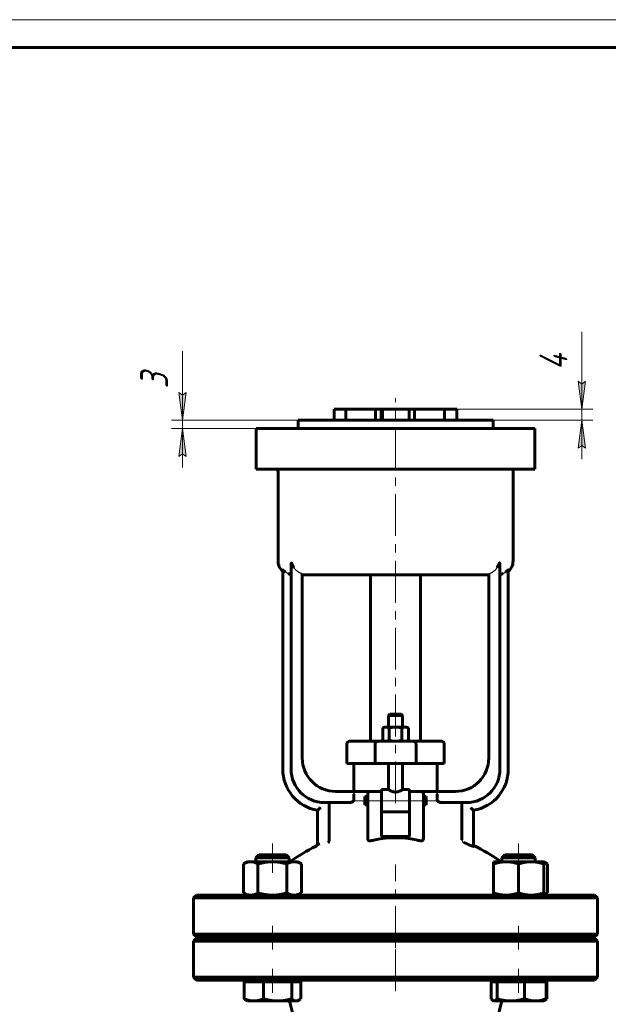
# Model space of a CAD drawing. Header units: millimetres. Extents: x 0 to 596, y 0 to 420.
# Tile 4 of 7: x 103 to 209, y 243 to 420. Entities that reach past the tile are written whole.
import ezdxf

# ---------------------------------------------------------------- set-up
doc = ezdxf.new("R2010")
doc.units = ezdxf.units.MM
for name, pattern in [('K5LT-1', [0]), ('K5LT_AXLED', [12, 7.5, -1.5, 1.5, -1.5]), ('K5LT_BASIC', [0]), ('K5LT_THIN', [0])]:
    doc.linetypes.add(name, pattern=pattern)
doc.layers.add('Системный слой', color=7, linetype='Continuous')
doc.layers.add('Системный слой (1)', color=251, linetype='Continuous', true_color=0x6c6c6c)
doc.styles.add('KDIMTEXTSTYLE', font='txt', dxfattribs={"width": 0.96, "oblique": 15, "height": 5})
doc.styles.add('KTEXTSTYLE', font='txt', dxfattribs={"width": 0.96, "height": 5})
doc.dimstyles.new('KDIMSTYLE (0.50)', dxfattribs={"dimtxt": 5, "dimasz": 1, "dimexe": 2, "dimexo": 0, "dimgap": 1, "dimtad": 1, "dimlfac": 2, "dimtxsty": 'KDIMTEXTSTYLE', "dimsah": 1, "dimcen": 0, "dimdle": 1, "dimadec": 0, "dimazin": 0, "dimtfac": 0.667, "dimtmove": 0, "dimatfit": 3, "dimfxl": 1, "dimtvp": 1, "dimtolj": 1, "dimtzin": 0, "dimarcsym": 0})

# ---------------------------------------------------------------- blocks, each defined once
blk = doc.blocks.new('U0')
at = {"layer": 'Системный слой (1)', "color": 143, "linetype": 'K5LT_BASIC', "lineweight": 60, "true_color": 0x33acca}
for p, q in [((167.86, 281.78), (169.11, 281.78)), ((171.61, 281.78), (172.86, 281.78))]:
    blk.add_line(p, q, dxfattribs=at)
blk = doc.blocks.new('U3')
at = {"layer": 'Системный слой (1)', "color": 143, "linetype": 'K5LT_BASIC', "lineweight": 60, "true_color": 0x33acca}
for start, end in [(116.0652, 125.6514), (54.3486, 64.4836)]:
    blk.add_arc((170.36, 242.42), 32.5, start, end, dxfattribs=at)
blk = doc.blocks.new('U4')
at = {"layer": 'Системный слой (1)', "color": 143, "linetype": 'K5LT_BASIC', "lineweight": 60, "true_color": 0x33acca}
for p, q in [((170.36, 255.08), (134.61, 255.08)), ((206.11, 255.08), (170.36, 255.08))]:
    blk.add_line(p, q, dxfattribs=at)
blk = doc.blocks.new('U5')
at = {"layer": 'Системный слой (1)', "color": 143, "linetype": 'K5LT_BASIC', "lineweight": 60, "true_color": 0x33acca}
for p, q in [((164.86, 279.78), (164.86, 280.53)), ((164.86, 279.03), (164.86, 279.78))]:
    blk.add_line(p, q, dxfattribs=at)
blk = doc.blocks.new('U6')
at = {"layer": 'Системный слой (1)', "color": 143, "linetype": 'K5LT_BASIC', "lineweight": 60, "true_color": 0x33acca}
for p, q in [((170.36, 295.33), (169.36, 295.33)), ((171.36, 295.33), (170.36, 295.33))]:
    blk.add_line(p, q, dxfattribs=at)
blk = doc.blocks.new('U8')
at = {"layer": 'Системный слой (1)', "color": 143, "linetype": 'K5LT_BASIC', "lineweight": 60, "true_color": 0x33acca}
for p, q in [((134.61, 255.33), (170.36, 255.33)), ((170.36, 255.33), (206.11, 255.33))]:
    blk.add_line(p, q, dxfattribs=at)
blk = doc.blocks.new('U9')
at = {"layer": 'Системный слой (1)', "color": 143, "linetype": 'K5LT_BASIC', "lineweight": 60, "true_color": 0x33acca}
for p, q in [((175.86, 280.53), (175.86, 279.78)), ((175.86, 279.78), (175.86, 279.03))]:
    blk.add_line(p, q, dxfattribs=at)
blk = doc.blocks.new('U11')
at = {"layer": 'Системный слой (1)', "color": 143, "linetype": 'K5LT_BASIC', "lineweight": 60, "true_color": 0x33acca}
for p, q in [((187.51, 244.23), (187.63, 244.08)), ((187.63, 244.08), (187.75, 243.97)), ((187.75, 243.97), (187.85, 243.89)), ((187.85, 243.89), (187.92, 243.86)), ((187.92, 243.86), (187.99, 243.84)), ((187.99, 243.84), (188.05, 243.83))]:
    blk.add_line(p, q, dxfattribs=at)
blk = doc.blocks.new('U12')
at = {"layer": 'Системный слой (1)', "color": 143, "linetype": 'K5LT_BASIC', "lineweight": 60, "true_color": 0x33acca}
for p, q in [((197.11, 243.92), (197.13, 243.94)), ((197.13, 243.94), (197.16, 243.95)), ((197.16, 243.95), (197.19, 243.97)), ((197.19, 243.97), (197.3, 244.04)), ((197.3, 244.04), (197.42, 244.13)), ((197.42, 244.13), (197.54, 244.23))]:
    blk.add_line(p, q, dxfattribs=at)
blk = doc.blocks.new('U13')
at = {"layer": 'Системный слой (1)', "color": 143, "linetype": 'K5LT_BASIC', "lineweight": 60, "true_color": 0x33acca}
for p, q in [((194.8, 270.08), (189.99, 270.08)), ((194.92, 270.08), (194.8, 270.08))]:
    blk.add_line(p, q, dxfattribs=at)
blk = doc.blocks.new('U14')
at = {"layer": 'Системный слой (1)', "color": 143, "linetype": 'K5LT_BASIC', "lineweight": 60, "true_color": 0x33acca}
for p, q in [((197.18, 268.66), (196.95, 268.74)), ((197.41, 268.56), (197.18, 268.66)), ((197.65, 268.43), (197.41, 268.56))]:
    blk.add_line(p, q, dxfattribs=at)
blk = doc.blocks.new('U15')
at = {"layer": 'Системный слой (1)', "color": 143, "linetype": 'K5LT_BASIC', "lineweight": 60, "true_color": 0x33acca}
for p, q in [((147.5, 270.08), (145.8, 270.08)), ((150.72, 270.08), (147.5, 270.08))]:
    blk.add_line(p, q, dxfattribs=at)
blk = doc.blocks.new('U16')
at = {"layer": 'Системный слой (1)', "color": 143, "linetype": 'K5LT_BASIC', "lineweight": 60, "true_color": 0x33acca}
for p, q in [((152.84, 243.89), (152.99, 243.97)), ((152.99, 243.97), (153.11, 244.04)), ((153.11, 244.04), (153.22, 244.13)), ((153.22, 244.13), (153.34, 244.23)), ((152.54, 243.83), (152.69, 243.85)), ((152.69, 243.85), (152.84, 243.89))]:
    blk.add_line(p, q, dxfattribs=at)
blk = doc.blocks.new('U17')
at = {"layer": 'Системный слой (1)', "color": 143, "linetype": 'K5LT_BASIC', "lineweight": 60, "true_color": 0x33acca}
for p, q in [((196.95, 262.92), (197.18, 263)), ((197.18, 263), (197.41, 263.1)), ((197.41, 263.1), (197.65, 263.23))]:
    blk.add_line(p, q, dxfattribs=at)
blk = doc.blocks.new('U18')
at = {"layer": 'Системный слой (1)', "color": 143, "linetype": 'K5LT_BASIC', "lineweight": 60, "true_color": 0x33acca}
for p, q in [((152.86, 348.08), (170.36, 348.08)), ((170.36, 348.08), (187.86, 348.08))]:
    blk.add_line(p, q, dxfattribs=at)
blk = doc.blocks.new('D2')
at = {"layer": 'Системный слой (1)'}
blk.add_hatch(color=7, dxfattribs=at).paths.add_polyline_path([(132.77, 341.58), (132.11, 346.58), (131.45, 341.58), (132.11, 342.08)])
at = {"layer": 'Системный слой (1)', "color": 7, "linetype": 'K5LT_THIN', "lineweight": 18, "true_color": 0xffffff}
for p, q in [((132.11, 348.08), (132.11, 360.52)), ((132.11, 360.52), (132.11, 351.79)), ((132.11, 348.08), (132.11, 355.08)), ((132.11, 348.08), (132.77, 353.08)), ((132.77, 353.08), (132.11, 352.58)), ((152.86, 348.08), (130.11, 348.08)), ((145.36, 346.58), (130.11, 346.58)), ((132.11, 346.58), (131.45, 341.58)), ((132.11, 346.58), (132.11, 348.08)), ((132.77, 341.58), (132.11, 346.58)), ((132.11, 346.58), (132.11, 339.58)), ((131.45, 341.58), (132.11, 342.08)), ((132.11, 342.08), (132.77, 341.58))]:
    blk.add_line(p, q, dxfattribs=at)
blk.add_wipeout([(131.11, 353.79), (123.73, 353.79), (123.73, 358.33), (131.11, 358.33)]).dxf.layer = 'Системный слой (1)'
at = {"layer": 'Системный слой (1)'}
blk.add_hatch(color=7, dxfattribs=at).paths.add_polyline_path([(132.11, 348.08), (132.77, 353.08), (132.11, 352.58), (131.45, 353.08)])
at = {"layer": 'Системный слой (1)', "color": 7, "linetype": 'K5LT_THIN', "lineweight": 18, "true_color": 0xffffff}
for p, q in [((132.11, 352.58), (131.45, 353.08)), ((131.45, 353.08), (132.11, 348.08))]:
    blk.add_line(p, q, dxfattribs=at)
at = {"layer": 'Системный слой (1)', "color": 7, "insert": (124.52, 353.79), "char_height": 5, "attachment_point": 1, "rotation": 90, "style": 'KTEXTSTYLE'}
blk.add_mtext('\\fArial|b0|c204|p34;\\H5.0;\\W1.000;\\Q15;\\fGOST Type AU|b0|i0|c204|p34;\\Q15;\\W0.960;3', dxfattribs=at)
blk = doc.blocks.new('KDIMARROW_01')
at = {"layer": 'Системный слой'}
blk.add_hatch(color=0, dxfattribs=at).paths.add_polyline_path([(-5, -0.66), (0, 0), (-5, 0.66), (-4.5, 0)])
at = {"layer": 'Системный слой', "color": 0, "linetype": 'K5LT_THIN', "lineweight": 18}
for p, q in [((-4.5, 0), (-5, 0.66)), ((-5, 0.66), (0, 0)), ((0, 0), (-5, -0.66)), ((-5, -0.66), (-4.5, 0))]:
    blk.add_line(p, q, dxfattribs=at)
at = {"layer": 'Системный слой (1)', "color": 0, "linetype": 'K5LT_THIN', "lineweight": 18}
blk.add_line((169.97, 57.12), (169.47, 57.12), dxfattribs=at)
blk = doc.blocks.new('D3')
at = {"layer": 'Системный слой (1)'}
for points in [[(203.79, 350.08), (204.45, 355.08), (203.79, 354.58), (203.13, 355.08)], [(204.45, 343.08), (203.79, 348.08), (203.13, 343.08), (203.79, 343.58)]]:
    blk.add_hatch(color=7, dxfattribs=at).paths.add_polyline_path(points)
at = {"layer": 'Системный слой (1)', "color": 7, "linetype": 'K5LT_THIN', "lineweight": 18, "true_color": 0xffffff}
for p, q in [((203.79, 355.08), (203.79, 363.95)), ((203.79, 350.08), (203.79, 357.08)), ((203.79, 354.58), (203.13, 355.08)), ((203.13, 355.08), (203.79, 350.08)), ((203.79, 350.08), (204.45, 355.08)), ((204.45, 355.08), (203.79, 354.58)), ((203.79, 350.08), (203.79, 355.08)), ((176.45, 350.08), (205.79, 350.08)), ((203.79, 348.08), (203.79, 350.08)), ((187.86, 348.08), (205.79, 348.08)), ((203.79, 348.08), (203.13, 343.08)), ((204.45, 343.08), (203.79, 348.08)), ((203.79, 348.08), (203.79, 341.08)), ((203.13, 343.08), (203.79, 343.58)), ((203.79, 343.58), (204.45, 343.08))]:
    blk.add_line(p, q, dxfattribs=at)
blk.add_wipeout([(202.79, 357.08), (195.41, 357.08), (195.41, 361.75), (202.79, 361.75)]).dxf.layer = 'Системный слой (1)'
at = {"layer": 'Системный слой (1)', "color": 7, "insert": (196.2, 357.08), "char_height": 5, "attachment_point": 1, "rotation": 90, "style": 'KTEXTSTYLE'}
blk.add_mtext('\\fArial|b0|c204|p34;\\H5.0;\\W1.000;\\Q15;\\fGOST Type AU|b0|i0|c204|p34;\\Q15;\\W0.960;4', dxfattribs=at)
blk = doc.blocks.new('U38')
at = {"color": 7, "linetype": 'K5LT_THIN', "lineweight": 18, "true_color": 0xffffff}
blk.add_line((0, 420), (594, 420), dxfattribs=at)
at = {"color": 143, "linetype": 'K5LT_BASIC', "lineweight": 60, "true_color": 0x33acca}
blk.add_line((20, 415), (589, 415), dxfattribs=at)

msp = doc.modelspace()

# ---------------------------------------------------------------- linework, layer by layer
at = {"layer": 'Системный слой (1)', "color": 30, "linetype": 'K5LT_AXLED', "lineweight": 18, "true_color": 0xff8000}
for p, q in [((170.3574, 279.3383), (170.3574, 352.0825)), ((162.8574, 279.777), (167.3574, 279.777)), ((165.8574, 279.777), (174.8574, 279.777)), ((173.3574, 279.777), (177.8574, 279.777)), ((148.2603, 272.0825), (148.2603, 266.8325)), ((192.4545, 272.0825), (192.4545, 266.8325)), ((170.3574, 253.3325), (170.3574, 268.3306)), ((148.2603, 257.3325), (148.2603, 253.0825)), ((170.3574, 245.5825), (170.3574, 257.0825)), ((192.4545, 257.3325), (192.4545, 253.0825)), ((148.2603, 249.5825), (148.2603, 245.2824)), ((192.4545, 249.5825), (192.4545, 245.2824))]:
    msp.add_line(p, q, dxfattribs=at)
at = {"layer": 'Системный слой (1)', "color": 143, "linetype": 'K5LT_BASIC', "lineweight": 60, "true_color": 0x33acca}
for p, q in [((159.3591, 348.0825), (159.3591, 350.0825)), ((159.3591, 350.0825), (161.4582, 350.0825)), ((161.4582, 348.0825), (161.4582, 350.0825)), ((161.4582, 350.0825), (166.7761, 350.0825)), ((166.7761, 348.0825), (166.7761, 350.0825)), ((166.7761, 350.0825), (167.7528, 350.0825)), ((167.7528, 348.0825), (167.7528, 350.0825)), ((167.7528, 350.0825), (168.0184, 350.0825)), ((168.0184, 348.0825), (168.0184, 350.0825)), ((172.8295, 350.0825), (168.0184, 350.0825)), ((172.8295, 348.0825), (172.8295, 350.0825)), ((172.8295, 350.0825), (173.7566, 350.0825)), ((173.7566, 348.0825), (173.7566, 350.0825)), ((173.7566, 350.0825), (179.1424, 350.0825)), ((179.1424, 348.0825), (179.1424, 350.0825)), ((179.1424, 350.0825), (181.3574, 350.0825)), ((181.3574, 348.0825), (181.3574, 350.0825)), ((145.3574, 346.5825), (152.1074, 346.5825)), ((145.3574, 339.3325), (145.3574, 346.5825)), ((152.1074, 346.5825), (188.6074, 346.5825)), ((152.8574, 346.5825), (152.8574, 348.0825)), ((187.8574, 346.5825), (187.8574, 348.0825)), ((188.6074, 346.5825), (195.3574, 346.5825)), ((195.3574, 339.3325), (195.3574, 346.5825)), ((152.1074, 339.3325), (145.3574, 339.3325)), ((149.2561, 322.8325), (149.2561, 338.8325)), ((152.1074, 339.3325), (188.6074, 339.3325)), ((195.3574, 339.3325), (188.6074, 339.3325)), ((191.4587, 322.8325), (191.4587, 338.8325)), ((151.6074, 322.1977), (151.6074, 285.4575)), ((189.1074, 285.4575), (189.1074, 322.1977)), ((150.1074, 321.2169), (150.1074, 285.4575)), ((153.6074, 287.4575), (153.6074, 320.5027)), ((153.6074, 320.3325), (187.1074, 320.3325)), ((165.8574, 290.4575), (165.8574, 320.3325)), ((174.8574, 290.4575), (174.8574, 320.3325)), ((187.1074, 320.5027), (187.1074, 287.4575)), ((190.6074, 285.4575), (190.6074, 321.2169)), ((169.3574, 295.3325), (169.1074, 295.0825)), ((171.3574, 295.3325), (171.6074, 295.0825)), ((169.1074, 293.0075), (169.1074, 295.0825)), ((169.1074, 295.0825), (170.3574, 295.0825)), ((170.3574, 295.0825), (171.6074, 295.0825)), ((171.6074, 293.0075), (171.6074, 295.0825)), ((168.3574, 293.0075), (168.048, 292.8288)), ((168.048, 290.6361), (168.048, 292.8288)), ((168.6253, 293.0075), (168.3574, 293.0075)), ((170.3574, 293.0075), (168.6253, 293.0075)), ((169.2027, 290.6361), (169.2027, 292.8288)), ((172.0894, 293.0075), (170.3574, 293.0075)), ((171.5121, 290.6361), (171.5121, 292.8288)), ((172.3574, 293.0075), (172.0894, 293.0075)), ((172.3574, 293.0075), (172.6668, 292.8288)), ((172.6668, 290.6361), (172.6668, 292.8288)), ((161.6074, 286.4575), (161.6074, 289.9575)), ((162.3928, 290.4575), (162.1074, 290.4575)), ((167.1668, 290.4575), (162.3928, 290.4575)), ((166.6795, 286.4575), (166.6795, 289.9575)), ((173.548, 290.4575), (167.1668, 290.4575)), ((168.3574, 290.4575), (168.048, 290.6361)), ((172.3574, 290.4575), (172.6668, 290.6361)), ((178.322, 290.4575), (173.548, 290.4575)), ((174.0352, 286.4575), (174.0352, 289.9575)), ((178.6074, 290.4575), (178.322, 290.4575)), ((179.1074, 286.4575), (179.1074, 289.9575)), ((161.6074, 286.4575), (161.9101, 286.4575)), ((161.9101, 286.4575), (166.6795, 286.4575)), ((162.8574, 281.4575), (162.8574, 286.4575)), ((166.6795, 286.4575), (174.0352, 286.4575)), ((169.1074, 281.777), (169.1074, 286.4575)), ((171.6074, 281.777), (171.6074, 286.4575)), ((174.0352, 286.4575), (178.8047, 286.4575)), ((177.8574, 281.4575), (177.8574, 286.4575)), ((178.8047, 286.4575), (179.1074, 286.4575)), ((163.7241, 281.4575), (159.6074, 281.4575)), ((165.8574, 281.4575), (163.7241, 281.4575)), ((167.8574, 281.4575), (165.8574, 281.4575)), ((167.8574, 281.777), (167.8574, 281.4296)), ((167.8574, 278.734), (167.8574, 281.4296)), ((172.8574, 281.777), (172.8574, 281.4296)), ((174.8574, 281.4575), (172.8574, 281.4575)), ((172.8574, 281.4296), (172.8574, 278.734)), ((176.9906, 281.4575), (174.8574, 281.4575)), ((181.1074, 281.4575), (176.9906, 281.4575)), ((157.6074, 279.4575), (162.2333, 279.4575)), ((162.8574, 280.9575), (162.8574, 279.9575)), ((164.8574, 280.527), (165.3574, 280.527)), ((165.3574, 280.9575), (165.3574, 279.1254)), ((175.3574, 279.1254), (175.3574, 280.9575)), ((175.3574, 280.527), (175.8574, 280.527)), ((177.8574, 279.9575), (177.8574, 280.9575)), ((178.4814, 279.4575), (183.1074, 279.4575)), ((156.3574, 278.0624), (156.3574, 272.2346)), ((158.4331, 278.9575), (158.4331, 272.8991)), ((164.8574, 279.027), (165.3574, 279.027)), ((165.3574, 279.1254), (165.3574, 273.0294)), ((167.8574, 278.734), (167.8574, 277.8008)), ((167.8574, 273.3857), (167.8574, 277.8008)), ((167.8574, 277.777), (172.8574, 277.777)), ((172.8574, 278.734), (172.8574, 277.8008)), ((172.8574, 277.8008), (172.8574, 273.3857)), ((175.3574, 273.0294), (175.3574, 279.1254)), ((175.3574, 279.027), (175.8574, 279.027)), ((182.2816, 272.7552), (182.2816, 278.9575)), ((184.3574, 271.5731), (184.3574, 278.0624)), ((156.3574, 272.2346), (156.3574, 271.8829)), ((172.8574, 273.3857), (167.8574, 273.3857)), ((143.7603, 268.8325), (143.0641, 268.4305)), ((143.7603, 268.8325), (144.3632, 268.8325)), ((144.3632, 268.8325), (148.2603, 268.8325)), ((145.7971, 270.0825), (145.2603, 269.5457)), ((145.2603, 269.5457), (147.3307, 269.5457)), ((145.2603, 268.8325), (145.2603, 269.5457)), ((147.3307, 269.5457), (151.2603, 269.5457)), ((148.2603, 268.8325), (152.1574, 268.8325)), ((150.7235, 270.0825), (151.2603, 269.5457)), ((151.2603, 268.8325), (151.2603, 269.5457)), ((152.1574, 268.8325), (152.7603, 268.8325)), ((152.7603, 268.8325), (153.4564, 268.4305)), ((187.9545, 268.8325), (190.2045, 268.8325)), ((187.9545, 268.4305), (187.9545, 268.8325)), ((189.9912, 270.0825), (189.4545, 269.5457)), ((189.4545, 268.8325), (189.4545, 269.5457)), ((189.4545, 269.5457), (195.3068, 269.5457)), ((190.2045, 268.8325), (194.7045, 268.8325)), ((194.7045, 268.8325), (196.9545, 268.8325)), ((194.9177, 270.0825), (195.4545, 269.5457)), ((195.3068, 269.5457), (195.4545, 269.5457)), ((195.4545, 268.8325), (195.4545, 269.5457)), ((196.9545, 268.8325), (197.6506, 268.4305)), ((196.9545, 268.8325), (196.9545, 268.4305)), ((143.0641, 268.4305), (143.0641, 263.2344)), ((145.6622, 268.4305), (145.6622, 263.2344)), ((150.8584, 268.4305), (150.8584, 263.2344)), ((153.4564, 268.4305), (153.4564, 263.2344)), ((187.9545, 268.4305), (187.9545, 263.2344)), ((192.4545, 268.4305), (192.4545, 263.2344)), ((196.9545, 268.4305), (196.9545, 263.2344)), ((197.6506, 268.4305), (197.6506, 263.2344)), ((134.6074, 262.8325), (134.1074, 262.3325)), ((134.1074, 262.3325), (170.3574, 262.3325)), ((134.1074, 255.8325), (134.1074, 262.3325)), ((145.0783, 262.8325), (134.6074, 262.8325)), ((143.7603, 262.8325), (143.0641, 263.2344)), ((170.3574, 262.8325), (145.0783, 262.8325)), ((152.7603, 262.8325), (153.4564, 263.2344)), ((195.6364, 262.8325), (170.3574, 262.8325)), ((170.3574, 262.3325), (206.6074, 262.3325)), ((187.9545, 262.8325), (187.9545, 263.2344)), ((206.1074, 262.8325), (195.6364, 262.8325)), ((196.9545, 262.8325), (197.6506, 263.2344)), ((196.9545, 263.2344), (196.9545, 262.8325)), ((206.1074, 262.8325), (206.6074, 262.3325)), ((206.6074, 255.8325), (206.6074, 262.3325)), ((170.3574, 255.8325), (134.1074, 255.8325)), ((134.6074, 255.3325), (134.1074, 255.8325)), ((134.6074, 255.0825), (134.1074, 254.5825)), ((134.1074, 248.0825), (134.1074, 254.5825)), ((134.1074, 254.5825), (170.3574, 254.5825)), ((145.2603, 255.0825), (145.2603, 255.3325)), ((151.2603, 255.0825), (151.2603, 255.3325)), ((206.6074, 255.8325), (170.3574, 255.8325)), ((170.3574, 254.5825), (206.6074, 254.5825)), ((189.4545, 255.0825), (189.4545, 255.3325)), ((195.4545, 255.0825), (195.4545, 255.3325)), ((206.1074, 255.3325), (206.6074, 255.8325)), ((206.1074, 255.0825), (206.6074, 254.5825)), ((206.6074, 248.0825), (206.6074, 254.5825)), ((134.6074, 247.5825), (134.1074, 248.0825)), ((170.3574, 248.0825), (134.1074, 248.0825)), ((134.6074, 247.5825), (145.0783, 247.5825)), ((143.7603, 247.2824), (143.7603, 247.5825)), ((145.0783, 247.5825), (170.3574, 247.5825)), ((152.7603, 247.2824), (152.7603, 247.5825)), ((206.6074, 248.0825), (170.3574, 248.0825)), ((170.3574, 247.5825), (195.6364, 247.5825)), ((187.9545, 247.2824), (187.9545, 247.5825)), ((195.6364, 247.5825), (206.1074, 247.5825)), ((196.9545, 247.2824), (196.9545, 247.5825)), ((206.1074, 247.5825), (206.6074, 248.0825)), ((143.1767, 247.2824), (144.9135, 247.2824)), ((143.1767, 247.2824), (143.1767, 244.2343)), ((144.9135, 247.2824), (146.6502, 247.2824)), ((146.6502, 247.2824), (146.6502, 244.2343)), ((146.6502, 247.2824), (149.192, 247.2824)), ((149.192, 247.2824), (151.7338, 247.2824)), ((151.7338, 247.2824), (152.5388, 247.2824)), ((151.7338, 247.2824), (151.7338, 244.2343)), ((152.5388, 247.2824), (153.3439, 247.2824)), ((153.3439, 247.2824), (153.3439, 244.2343)), ((187.5141, 246.0511), (187.5141, 244.2343)), ((187.5616, 247.2824), (188.052, 247.2824)), ((188.052, 247.2824), (188.5899, 247.2824)), ((188.5899, 247.2824), (188.5899, 244.2343)), ((188.5899, 247.2824), (191.0601, 247.2824)), ((191.0601, 247.2824), (193.5303, 247.2824)), ((193.5303, 247.2824), (193.5303, 244.2343)), ((193.5303, 247.2824), (195.4626, 247.2824)), ((195.4626, 247.2824), (197.3949, 247.2824)), ((197.3949, 247.2824), (197.538, 247.2824)), ((197.3949, 247.2824), (197.3949, 244.2343)), ((197.538, 247.2824), (197.538, 244.2343)), ((143.7603, 243.8324), (143.5274, 243.9669)), ((152.7603, 243.8324), (152.9932, 243.9669)), ((197.0541, 243.89), (197.1874, 243.9669)), ((144.9135, 243.8324), (143.7603, 243.8324)), ((149.192, 243.8324), (144.9135, 243.8324)), ((152.5388, 243.8324), (149.192, 243.8324)), ((152.3716, 239.5255), (151.2949, 243.8324)), ((152.7603, 243.8324), (152.5388, 243.8324)), ((187.9545, 243.8324), (187.8548, 243.89)), ((188.052, 243.8324), (187.9545, 243.8324)), ((191.0601, 243.8324), (188.052, 243.8324)), ((188.3431, 239.5255), (189.4199, 243.8324)), ((195.4626, 243.8324), (191.0601, 243.8324)), ((196.9545, 243.8324), (195.4626, 243.8324)), ((196.9545, 243.8324), (197.0541, 243.89))]:
    msp.add_line(p, q, dxfattribs=at)
for centre, radius, start, end in [((148.7561, 338.8325), 0.5, 0, 90), ((191.9587, 338.8325), 0.5, 90, 180), ((151.7561, 322.8325), 2.5, 180, 228.73902), ((188.9587, 322.8325), 2.5, 311.26098, 0), ((162.1074, 289.9575), 0.5, 90, 180), ((178.6074, 289.9575), 0.5, 0, 90), ((159.6074, 287.4575), 6, 180, 270), ((181.1074, 287.4575), 6, 270, 0), ((157.6074, 285.4575), 7.5, 180, 260.405932), ((157.6074, 285.4575), 6, 180, 270), ((183.1074, 285.4575), 6, 270, 0), ((183.1074, 285.4575), 7.5, 279.594068, 0), ((165.8574, 280.9575), 0.5, 90, 180), ((174.8574, 280.9575), 0.5, 0, 90), ((170.3574, 242.4237), 32.2829, 65.28041, 67.716161), ((155.8574, 272.0674), 0.5, 296.065218, 0)]:
    msp.add_arc(centre, radius, start, end, dxfattribs=at)
for centre, major_axis, ratio, start_param, end_param in [((170.3574, 264.7908), (-12.5, 0), 0.66666667, 4.41371203, 5.01106593), ((156.8574, 271.8829), (-0.5, 0), 0.29357099, 4.84611829, 6.28318531), ((186.3528, 262.4875), (0.32, 31.5683), 0.04924739, 4.16526255, 4.21034454)]:
    msp.add_ellipse(centre, major_axis=major_axis, ratio=ratio, start_param=start_param, end_param=end_param, dxfattribs=at)
for points, knots in [([(152.1074, 321.6616), (152.0762, 321.7131), (152.017, 321.8146), (151.9422, 321.9525), (151.8853, 322.0641), (151.8432, 322.1501), (151.8155, 322.2082), (151.7934, 322.2552), (151.7766, 322.2908), (151.7581, 322.3297), (151.742, 322.3626), (151.7282, 322.3897), (151.7154, 322.4132), (151.7047, 322.4308), (151.6965, 322.4426), (151.6887, 322.4527), (151.6798, 322.4619), (151.6707, 322.4671), (151.6647, 322.4681), (151.6608, 322.4678), (151.6521, 322.4652), (151.6429, 322.4535), (151.635, 322.4349), (151.6296, 322.4182), (151.6249, 322.3997), (151.6205, 322.3775), (151.6162, 322.3499), (151.6107, 322.3014), (151.6078, 322.2488), (151.6074, 322.2089), (151.6074, 322.1977)], [0, 0, 0, 0, 4.10748711, 8.01878783, 10.78919883, 12.82361053, 14.75760979, 15.36864876, 16.54636921, 17.60214955, 18.52890805, 19.29260623, 19.9364781, 20.63620695, 20.98989138, 21.19298172, 21.81154096, 22.25690015, 22.52112216, 22.65625571, 22.83054918, 23.8606839, 24.41559505, 24.85498604, 25.5032619, 26.10347861, 26.7990178, 27.84521453, 30.10691096, 31, 31, 31, 31]), ([(189.1074, 322.1977), (189.1074, 322.2229), (189.1063, 322.2663), (189.1024, 322.3152), (189.0984, 322.3505), (189.0946, 322.3763), (189.0893, 322.4019), (189.0854, 322.4172), (189.0809, 322.4317), (189.0758, 322.445), (189.0687, 322.4572), (189.0625, 322.4638), (189.0574, 322.4668), (189.0533, 322.468), (189.049, 322.468), (189.0446, 322.467), (189.0399, 322.4647), (189.0328, 322.4597), (189.024, 322.4504), (189.0144, 322.4373), (189.0069, 322.4255), (188.9995, 322.4132), (188.9908, 322.3976), (188.9788, 322.3746), (188.963, 322.3428), (188.9425, 322.2999), (188.9159, 322.2434), (188.883, 322.174), (188.8456, 322.0968), (188.7953, 321.9966), (188.7184, 321.8508), (188.6502, 321.7325), (188.6074, 321.6616)], [0, 0, 0, 0, 2.27222619, 3.68207319, 4.10790165, 5.30494228, 5.97361887, 6.52234864, 6.81939715, 7.46676884, 7.99197008, 8.45349274, 8.69286466, 8.91038826, 9.11935872, 9.33990536, 9.58193288, 9.83279091, 10.42943199, 10.94049858, 11.37946896, 11.68649187, 12.19139232, 12.89564292, 13.82456053, 15.0463972, 16.6296586, 18.64834974, 20.88528772, 23.06950597, 26.98867511, 33, 33, 33, 33]), ([(150.6074, 320.8337), (150.5677, 320.863), (150.505, 320.911), (150.4347, 320.968), (150.3881, 321.0066), (150.346, 321.0421), (150.2987, 321.0827), (150.2536, 321.1216), (150.2165, 321.1534), (150.1782, 321.1853), (150.1466, 321.2096), (150.124, 321.2227), (150.1107, 321.2261), (150.1074, 321.2217), (150.1074, 321.2169)], [0, 0, 0, 0, 2.46722027, 3.9414358, 4.64659238, 5.6522795, 6.91128674, 8.15145545, 9.2267116, 10.12021637, 11.78990882, 12.81430481, 13.70969315, 15, 15, 15, 15]), ([(151.6074, 320.4117), (151.6074, 320.4095), (151.6008, 320.408), (151.581, 320.4092), (151.5628, 320.4113), (151.5401, 320.4147), (151.5078, 320.4204), (151.4662, 320.429), (151.4161, 320.4407), (151.3596, 320.4558), (151.3014, 320.4732), (151.2297, 320.497), (151.165, 320.5214), (151.1195, 320.5406), (151.1074, 320.5458)], [0, 0, 0, 0, 2.139932, 3.19345267, 3.9144071, 4.87827415, 5.99643199, 7.20942222, 8.48569421, 9.81513687, 11.10110337, 12.24153792, 14.25765114, 15, 15, 15, 15]), ([(189.6074, 320.5458), (189.574, 320.5313), (189.5112, 320.5062), (189.428, 320.4777), (189.3644, 320.4585), (189.3158, 320.4452), (189.2658, 320.4328), (189.2133, 320.4214), (189.1603, 320.4121), (189.1203, 320.4076), (189.108, 320.409), (189.1074, 320.4114), (189.1074, 320.4117)], [0, 0, 0, 0, 1.76780667, 3.27726299, 4.40965993, 5.30448092, 6.14786071, 7.56071514, 9.02946374, 10.82592592, 12.76323655, 13, 13, 13, 13]), ([(190.6074, 321.2169), (190.6074, 321.2195), (190.6063, 321.2233), (190.6022, 321.2248), (190.5959, 321.2242), (190.5855, 321.22), (190.5643, 321.2066), (190.5337, 321.183), (190.4981, 321.1533), (190.4627, 321.1229), (190.4276, 321.0926), (190.3866, 321.0574), (190.3373, 321.0154), (190.2799, 320.9677), (190.2041, 320.9067), (190.1457, 320.8619), (190.1074, 320.8337)], [0, 0, 0, 0, 0.80330965, 1.54712301, 1.8710851, 2.77012477, 3.98869886, 5.36602598, 6.66978021, 7.8255389, 8.81318089, 9.85112077, 11.35227417, 12.836911, 14.30486836, 17, 17, 17, 17]), ([(167.1668, 290.4575), (167.1656, 290.4575), (167.1644, 290.4575), (167.0988, 290.457), (167.035, 290.4434), (166.9173, 290.3919), (166.8644, 290.3549), (166.7753, 290.2622), (166.74, 290.2074), (166.6919, 290.087), (166.6795, 290.0225), (166.6795, 289.9575)], [-0.314521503, -0.314521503, -0.314521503, -0.314521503, -0.313789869, -0.313789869, -0.274074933, -0.274074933, -0.234995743, -0.234995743, -0.195939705, -0.195939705, -0.156894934, -0.156894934, -0.156894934, -0.156894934]), ([(173.548, 290.4575), (173.5492, 290.4575), (173.5503, 290.4575), (173.616, 290.457), (173.6798, 290.4434), (173.7974, 290.3919), (173.8504, 290.3549), (173.9394, 290.2622), (173.9747, 290.2074), (174.0228, 290.087), (174.0352, 290.0225), (174.0352, 289.9575)], [-0.000731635, -0.000731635, -0.000731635, -0.000731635, 0, 0, 0.039714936, 0.039714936, 0.078794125, 0.078794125, 0.117850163, 0.117850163, 0.156894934, 0.156894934, 0.156894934, 0.156894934]), ([(171.6074, 281.777), (171.6073, 281.777), (171.5973, 281.7707), (171.5546, 281.7443), (171.4915, 281.7064), (171.4054, 281.6569), (171.3141, 281.6074), (171.2049, 281.5526), (171.0896, 281.5), (170.9736, 281.4545), (170.8802, 281.423), (170.791, 281.3965), (170.6817, 281.3699), (170.5518, 281.3485), (170.421, 281.3378), (170.2933, 281.3379), (170.1734, 281.3476), (170.0465, 281.3673), (169.9097, 281.399), (169.7722, 281.4428), (169.662, 281.4854), (169.557, 281.5306), (169.4627, 281.5757), (169.3637, 281.6271), (169.2709, 281.6786), (169.1918, 281.7251), (169.1433, 281.7547), (169.1145, 281.7726), (169.1074, 281.777), (169.1074, 281.777)], [0, 0, 0, 0, 1.49507135, 2.75551044, 4.2136036, 5.41993119, 6.80111181, 7.75631926, 9.12733622, 10.31385798, 10.95411205, 11.55423862, 12.54330313, 13.57621351, 14.53996688, 15.47119346, 16.41244764, 17.22360251, 18.37896966, 19.66951167, 20.71569766, 21.39860349, 22.74141462, 23.7206183, 24.94979457, 26.5643928, 27.85120329, 28.64623879, 30, 30, 30, 30]), ([(158.6021, 279.4575), (158.5794, 279.4575), (158.5557, 279.445), (158.513, 279.3931), (158.4939, 279.3536), (158.465, 279.2637), (158.453, 279.2084), (158.437, 279.0865), (158.4331, 279.02), (158.4331, 278.9575)], [0.467092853, 0.467092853, 0.467092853, 0.467092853, 0.507048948, 0.507048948, 0.547005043, 0.547005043, 0.58453731, 0.58453731, 0.622069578, 0.622069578, 0.622069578, 0.622069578]), ([(162.8574, 279.9575), (162.8574, 279.9261), (162.8534, 279.8947), (162.8381, 279.8339), (162.8267, 279.8046), (162.7845, 279.722), (162.7452, 279.6744), (162.6399, 279.5767), (162.5608, 279.5311), (162.3965, 279.4713), (162.3112, 279.4575), (162.2333, 279.4575)], [0.388061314, 0.388061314, 0.388061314, 0.388061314, 0.406878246, 0.406878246, 0.425695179, 0.425695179, 0.463329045, 0.463329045, 0.524763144, 0.524763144, 0.586197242, 0.586197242, 0.586197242, 0.586197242]), ([(178.4814, 279.4575), (178.4036, 279.4575), (178.3183, 279.4713), (178.1539, 279.5311), (178.0748, 279.5767), (177.9696, 279.6744), (177.9302, 279.722), (177.888, 279.8046), (177.8767, 279.8339), (177.8614, 279.8947), (177.8574, 279.9261), (177.8574, 279.9575)], [0.189759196, 0.189759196, 0.189759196, 0.189759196, 0.251193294, 0.251193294, 0.312627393, 0.312627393, 0.350261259, 0.350261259, 0.369078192, 0.369078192, 0.387895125, 0.387895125, 0.387895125, 0.387895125]), ([(182.2816, 278.9575), (182.2816, 279.02), (182.2777, 279.0865), (182.2618, 279.2084), (182.2498, 279.2637), (182.2209, 279.3536), (182.2018, 279.3931), (182.159, 279.445), (182.1353, 279.4575), (182.1127, 279.4575)], [0.622064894, 0.622064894, 0.622064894, 0.622064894, 0.659597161, 0.659597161, 0.697129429, 0.697129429, 0.737085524, 0.737085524, 0.777041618, 0.777041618, 0.777041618, 0.777041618]), ([(156.8574, 278.4978), (156.8566, 278.4971), (156.8559, 278.4964), (156.8066, 278.4522), (156.7577, 278.4087), (156.6644, 278.3265), (156.6196, 278.2873), (156.5295, 278.2092), (156.4849, 278.1709), (156.4191, 278.1147), (156.3953, 278.0945), (156.365, 278.0688), (156.3574, 278.0624), (156.3574, 278.0624)], [-0.00059982, -0.00059982, -0.00059982, -0.00059982, 0, 0, 0.039128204, 0.039128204, 0.076623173, 0.076623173, 0.119584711, 0.119584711, 0.153562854, 0.153562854, 0.184037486, 0.184037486, 0.184037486, 0.184037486]), ([(183.8574, 278.4978), (183.8581, 278.4971), (183.8589, 278.4964), (183.9081, 278.4522), (183.957, 278.4087), (184.0503, 278.3265), (184.0951, 278.2873), (184.1852, 278.2092), (184.2298, 278.1709), (184.2956, 278.1147), (184.3194, 278.0945), (184.3498, 278.0688), (184.3573, 278.0624), (184.3574, 278.0624)], [-0.368674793, -0.368674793, -0.368674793, -0.368674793, -0.368074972, -0.368074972, -0.328946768, -0.328946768, -0.2914518, -0.2914518, -0.248490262, -0.248490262, -0.214512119, -0.214512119, -0.184037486, -0.184037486, -0.184037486, -0.184037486]), ([(158.2579, 272.2956), (158.2583, 272.2959), (158.2588, 272.2962), (158.3039, 272.3248), (158.3433, 272.367), (158.4009, 272.4685), (158.4213, 272.525), (158.4413, 272.6404), (158.4441, 272.6963), (158.4391, 272.7548), (158.4391, 272.755), (158.4391, 272.7552)], [-0.355253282, -0.355253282, -0.355253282, -0.355253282, -0.354702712, -0.354702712, -0.301822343, -0.301822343, -0.256042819, -0.256042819, -0.219305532, -0.219305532, -0.21919518, -0.21919518, -0.21919518, -0.21919518]), ([(158.4331, 272.8991), (158.4331, 272.8803), (158.4334, 272.8616), (158.435, 272.8131), (158.4366, 272.7838), (158.4391, 272.7552)], [0.1740714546, 0.1740714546, 0.1740714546, 0.1740714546, 0.1853572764, 0.1853572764, 0.2033012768, 0.2033012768, 0.2033012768, 0.2033012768]), ([(165.4206, 272.7552), (165.4098, 272.7754), (165.4003, 272.7967), (165.3679, 272.8862), (165.3574, 272.9605), (165.3574, 273.0294)], [0.28953497, 0.28953497, 0.28953497, 0.28953497, 0.3030255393, 0.3030255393, 0.3443548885, 0.3443548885, 0.3443548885, 0.3443548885]), ([(165.4206, 272.7552), (165.43, 272.7375), (165.4408, 272.7209), (165.4767, 272.6749), (165.5049, 272.6502), (165.5749, 272.6073), (165.6199, 272.5906), (165.7229, 272.5731), (165.7781, 272.5732), (165.8415, 272.5833), (165.8495, 272.5848), (165.8574, 272.5864)], [1.089741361, 1.089741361, 1.089741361, 1.089741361, 1.104376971, 1.104376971, 1.133060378, 1.133060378, 1.167880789, 1.167880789, 1.203524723, 1.203524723, 1.208635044, 1.208635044, 1.208635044, 1.208635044]), ([(174.8574, 272.5864), (174.8726, 272.5833), (174.8879, 272.5808), (174.9579, 272.5726), (175.0122, 272.5746), (175.1124, 272.5963), (175.1557, 272.6148), (175.2251, 272.6626), (175.2535, 272.6911), (175.2831, 272.7355), (175.2888, 272.7452), (175.2942, 272.7552)], [0.406067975, 0.406067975, 0.406067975, 0.406067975, 0.415819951, 0.415819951, 0.450696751, 0.450696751, 0.484256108, 0.484256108, 0.513878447, 0.513878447, 0.521826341, 0.521826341, 0.521826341, 0.521826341]), ([(175.3574, 273.0294), (175.3574, 272.9605), (175.3469, 272.8862), (175.3144, 272.7967), (175.305, 272.7754), (175.2942, 272.7552)], [0.3484792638, 0.3484792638, 0.3484792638, 0.3484792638, 0.3898086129, 0.3898086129, 0.4032991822, 0.4032991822, 0.4032991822, 0.4032991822]), ([(184.3574, 271.5731), (184.3574, 271.5729), (184.3574, 271.5728), (184.3568, 271.5659), (184.3437, 271.5645), (184.2923, 271.5748), (184.254, 271.5863), (184.1649, 271.6176), (184.1075, 271.6399), (183.9842, 271.6913), (183.9183, 271.7203), (183.8574, 271.7484)], [-0.076238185, -0.076238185, -0.076238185, -0.076238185, -0.075322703, -0.075322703, -0.037661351, -0.037661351, 0, 0, 0.040232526, 0.040232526, 0.080465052, 0.080465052, 0.080465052, 0.080465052])]:
    msp.add_open_spline(points, degree=3, knots=knots, dxfattribs=at)
at = {"layer": 'Системный слой (1)', "color": 7, "linetype": 'K5LT-1'}
for points, knots in [([(151.1074, 320.5458), (151.0854, 320.5553), (151.0309, 320.5799), (150.9176, 320.6358), (150.7709, 320.7195), (150.6609, 320.7942), (150.6074, 320.8337)], [0, 0, 0, 0, 0.23542496, 0.58856241, 1.24235071, 1.89613902, 1.89613902, 1.89613902, 1.89613902]), ([(153.6074, 320.5027), (153.6028, 320.5042), (153.5922, 320.5078), (153.5694, 320.5156), (153.527, 320.5306), (153.4413, 320.5626), (153.2749, 320.6321), (153.0482, 320.7478), (152.7967, 320.9109), (152.5667, 321.0977), (152.3605, 321.3071), (152.2107, 321.499), (152.1321, 321.6207), (152.1074, 321.6616)], [0, 0, 0, 0, 0.05098928, 0.118975, 0.25494642, 0.52688927, 1.0877714, 2.16349658, 3.21719184, 4.25656441, 5.29593699, 6.32315415, 6.82901077, 6.82901077, 6.82901077, 6.82901077]), ([(187.1074, 320.5027), (187.1119, 320.5042), (187.1226, 320.5078), (187.1454, 320.5156), (187.1878, 320.5306), (187.2735, 320.5626), (187.4399, 320.6321), (187.6666, 320.7478), (187.918, 320.9109), (188.1481, 321.0977), (188.3543, 321.3071), (188.504, 321.499), (188.5827, 321.6207), (188.6074, 321.6616)], [0, 0, 0, 0, 0.05098928, 0.118975, 0.25494642, 0.52688927, 1.0877714, 2.16349658, 3.21719184, 4.25656441, 5.29593699, 6.32315415, 6.82901077, 6.82901077, 6.82901077, 6.82901077]), ([(189.6074, 320.5458), (189.6293, 320.5553), (189.6839, 320.5799), (189.7972, 320.6358), (189.9439, 320.7195), (190.0539, 320.7942), (190.1074, 320.8337)], [0, 0, 0, 0, 0.23542496, 0.58856241, 1.24235071, 1.89613902, 1.89613902, 1.89613902, 1.89613902]), ([(162.8574, 280.9575), (162.8574, 280.9623), (162.8576, 280.9719), (162.8587, 280.9864), (162.8605, 281.0013), (162.8626, 281.0137), (162.8654, 281.027), (162.8691, 281.0416), (162.874, 281.0571), (162.8785, 281.0694), (162.8836, 281.0821), (162.8894, 281.0949), (162.8958, 281.1076), (162.901, 281.117), (162.9081, 281.1293), (162.9177, 281.1443), (162.9275, 281.1581), (162.9367, 281.1702), (162.9453, 281.1808), (162.9558, 281.1928), (162.9656, 281.2034), (162.975, 281.2131), (162.9852, 281.223), (162.9999, 281.2365), (163.0159, 281.2501), (163.0326, 281.2633), (163.0452, 281.2726), (163.0565, 281.2806), (163.0701, 281.2899), (163.0878, 281.3013), (163.1092, 281.3141), (163.1273, 281.3242), (163.1415, 281.3317), (163.1535, 281.3378), (163.167, 281.3444), (163.1872, 281.3538), (163.2077, 281.3627), (163.228, 281.371), (163.2482, 281.3787), (163.2699, 281.3865), (163.2929, 281.3942), (163.3088, 281.3991), (163.321, 281.4028), (163.3346, 281.4067), (163.3536, 281.4119), (163.3782, 281.4181), (163.4032, 281.4239), (163.4373, 281.4311), (163.4718, 281.4373), (163.507, 281.4426), (163.541, 281.4471), (163.5821, 281.4514), (163.6228, 281.4544), (163.6547, 281.456), (163.6781, 281.4569), (163.7012, 281.4574), (163.7165, 281.4575), (163.7241, 281.4575)], [0, 0, 0, 0, 0.002831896, 0.005663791, 0.008495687, 0.011327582, 0.012632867, 0.016117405, 0.019601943, 0.02153626, 0.023470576, 0.027339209, 0.029540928, 0.031742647, 0.033807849, 0.037938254, 0.042068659, 0.04333573, 0.04651169, 0.04968765, 0.05205533, 0.05442301, 0.05719483, 0.05996665, 0.065510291, 0.06893933, 0.07236837, 0.074785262, 0.077202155, 0.082035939, 0.086869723, 0.091303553, 0.093520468, 0.095737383, 0.098780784, 0.101824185, 0.107910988, 0.11095439, 0.113997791, 0.120084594, 0.124042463, 0.128000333, 0.129802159, 0.131603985, 0.136462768, 0.141321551, 0.146180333, 0.151039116, 0.160756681, 0.165615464, 0.170474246, 0.179485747, 0.188497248, 0.193002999, 0.197508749, 0.2020145, 0.20652025, 0.20652025, 0.20652025, 0.20652025]), ([(176.9906, 281.4575), (177.0087, 281.4575), (177.0358, 281.457), (177.0724, 281.4555), (177.0997, 281.4539), (177.1272, 281.4517), (177.1547, 281.4491), (177.1776, 281.4465), (177.1959, 281.4442), (177.2093, 281.4423), (177.2225, 281.4404), (177.2399, 281.4376), (177.2616, 281.4339), (177.2875, 281.429), (177.3128, 281.4236), (177.3375, 281.4179), (177.3618, 281.4117), (177.3817, 281.4063), (177.3975, 281.4017), (177.4096, 281.398), (177.4222, 281.394), (177.4354, 281.3897), (177.4487, 281.3851), (177.4633, 281.3799), (177.4791, 281.3739), (177.4964, 281.3671), (177.5136, 281.3599), (177.5305, 281.3524), (177.5474, 281.3446), (177.5697, 281.3337), (177.5972, 281.3191), (177.6282, 281.3008), (177.6519, 281.2852), (177.6692, 281.2729), (177.689, 281.2582), (177.7096, 281.2414), (177.7297, 281.2229), (177.7415, 281.2113), (177.753, 281.1994), (177.7639, 281.1873), (177.7743, 281.1749), (177.7868, 281.1589), (177.8006, 281.1392), (177.8111, 281.1218), (177.8178, 281.1097), (177.8217, 281.1022), (177.8259, 281.0936), (177.8304, 281.0837), (177.8347, 281.0734), (177.8392, 281.0617), (177.8436, 281.0485), (177.8473, 281.0354), (177.8501, 281.0238), (177.8528, 281.0105), (177.8549, 280.9974), (177.8562, 280.9845), (177.8569, 280.9754), (177.8573, 280.9664), (177.8574, 280.9604), (177.8574, 280.9575)], [0.64567503, 0.64567503, 0.64567503, 0.64567503, 0.656191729, 0.661450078, 0.666708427, 0.671754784, 0.676801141, 0.681847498, 0.684370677, 0.686893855, 0.68931303, 0.691732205, 0.696570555, 0.701408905, 0.706247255, 0.711085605, 0.715923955, 0.720762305, 0.72318148, 0.725600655, 0.728277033, 0.730953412, 0.73362979, 0.736306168, 0.739718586, 0.743131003, 0.746543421, 0.749955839, 0.753368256, 0.756780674, 0.763605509, 0.770430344, 0.777255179, 0.780062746, 0.782870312, 0.792000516, 0.795043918, 0.798087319, 0.801103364, 0.804119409, 0.807135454, 0.810151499, 0.81542923, 0.820706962, 0.822167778, 0.823628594, 0.825693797, 0.827758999, 0.829824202, 0.831978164, 0.834761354, 0.837544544, 0.839443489, 0.841342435, 0.845140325, 0.846904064, 0.848667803, 0.850431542, 0.852195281, 0.852195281, 0.852195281, 0.852195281]), ([(182.2816, 272.7552), (182.2816, 272.7483), (182.2819, 272.7346), (182.2833, 272.7139), (182.2856, 272.6924), (182.2882, 272.676), (182.2902, 272.6651), (182.2918, 272.6569), (182.2942, 272.6461), (182.2986, 272.6282), (182.3036, 272.6113), (182.3089, 272.5958), (182.3127, 272.5855), (182.3167, 272.5752), (182.3206, 272.566), (182.3243, 272.5576), (182.3279, 272.5498), (182.3316, 272.5419), (182.3357, 272.5338), (182.3402, 272.5254), (182.345, 272.5167), (182.3501, 272.5081), (182.3553, 272.4995), (182.3607, 272.491), (182.3682, 272.4798), (182.3764, 272.4683), (182.3851, 272.4568), (182.3931, 272.4467), (182.4021, 272.4361), (182.4123, 272.4247), (182.4226, 272.4138), (182.4317, 272.4048), (182.4393, 272.3976), (182.4456, 272.3918), (182.4521, 272.386), (182.4591, 272.38), (182.4665, 272.3739), (182.4743, 272.3677), (182.4823, 272.3616), (182.4905, 272.3556), (182.4987, 272.3498), (182.51, 272.3422), (182.5221, 272.3345), (182.5348, 272.327), (182.5462, 272.3206), (182.5585, 272.3141), (182.5718, 272.3075), (182.5853, 272.3013), (182.5944, 272.2975), (182.5989, 272.2956)], [0.302811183, 0.302811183, 0.302811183, 0.302811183, 0.306827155, 0.310843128, 0.3148591, 0.318875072, 0.319927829, 0.320980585, 0.323514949, 0.326049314, 0.331118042, 0.33325505, 0.335392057, 0.337529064, 0.339666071, 0.341336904, 0.343007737, 0.344678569, 0.346349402, 0.348204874, 0.350060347, 0.351915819, 0.353771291, 0.355626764, 0.357482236, 0.361193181, 0.363327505, 0.365461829, 0.36835773, 0.37125363, 0.374149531, 0.377045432, 0.378726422, 0.380407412, 0.382088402, 0.383769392, 0.385638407, 0.387507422, 0.389376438, 0.391245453, 0.393114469, 0.394983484, 0.398721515, 0.40091993, 0.403118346, 0.40596439, 0.408810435, 0.411656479, 0.414502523, 0.414502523, 0.414502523, 0.414502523])]:
    msp.add_open_spline(points, degree=3, knots=knots, dxfattribs=at)
at = {"layer": 'Системный слой (1)', "color": 143, "linetype": 'K5LT_BASIC', "lineweight": 60, "true_color": 0x33acca}
for points, weights in [([(168.048, 292.8288), (168.3574, 293.0075), (168.6253, 293.0075)], [1, 1.0379548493, 1]), ([(168.6253, 293.0075), (168.8933, 293.0075), (169.2027, 292.8288)], [1, 1.0379548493, 1]), ([(169.2027, 292.8288), (169.8215, 293.0075), (170.3574, 293.0075)], [1, 1.0379548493, 1]), ([(170.3574, 293.0075), (170.8933, 293.0075), (171.5121, 292.8288)], [1, 1.0379548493, 1]), ([(171.5121, 292.8288), (171.8215, 293.0075), (172.0894, 293.0075)], [1, 1.0379548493, 1]), ([(172.0894, 293.0075), (172.3574, 293.0075), (172.6668, 292.8288)], [1, 1.0379548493, 1]), ([(168.6253, 290.4575), (168.3574, 290.4575), (168.048, 290.6361)], [1, 1.0379548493, 1]), ([(169.2027, 290.6361), (168.8933, 290.4575), (168.6253, 290.4575)], [1, 1.0379548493, 1]), ([(170.3574, 290.4575), (169.8215, 290.4575), (169.2027, 290.6361)], [1, 1.0379548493, 1]), ([(171.5121, 290.6361), (170.8933, 290.4575), (170.3574, 290.4575)], [1, 1.0379548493, 1]), ([(172.0894, 290.4575), (171.8215, 290.4575), (171.5121, 290.6361)], [1, 1.0379548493, 1]), ([(172.6668, 290.6361), (172.3574, 290.4575), (172.0894, 290.4575)], [1, 1.0379548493, 1]), ([(144.3632, 268.8325), (143.7603, 268.8325), (143.0641, 268.4305)], [1, 1.0379548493, 1]), ([(145.6622, 268.4305), (144.9661, 268.8325), (144.3632, 268.8325)], [1, 1.0379548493, 1]), ([(148.2603, 268.8325), (147.0545, 268.8325), (145.6622, 268.4305)], [1, 1.0379548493, 1]), ([(150.8584, 268.4305), (149.4661, 268.8325), (148.2603, 268.8325)], [1, 1.0379548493, 1]), ([(152.1574, 268.8325), (151.5545, 268.8325), (150.8584, 268.4305)], [1, 1.0379548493, 1]), ([(153.4564, 268.4305), (152.7603, 268.8325), (152.1574, 268.8325)], [1, 1.0379548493, 1]), ([(190.2045, 268.8325), (189.1602, 268.8325), (187.9545, 268.4305)], [1, 1.0379548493, 1]), ([(192.4545, 268.4305), (191.2487, 268.8325), (190.2045, 268.8325)], [1, 1.0379548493, 1]), ([(194.7045, 268.8325), (193.6602, 268.8325), (192.4545, 268.4305)], [1, 1.0379548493, 1]), ([(196.9545, 268.4305), (195.7487, 268.8325), (194.7045, 268.8325)], [1, 1.0379548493, 1]), ([(143.0641, 263.2344), (143.7603, 262.8325), (144.3632, 262.8325)], [1, 1.0379548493, 1]), ([(144.3632, 262.8325), (144.9661, 262.8325), (145.6622, 263.2344)], [1, 1.0379548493, 1]), ([(145.6622, 263.2344), (147.0545, 262.8325), (148.2603, 262.8325)], [1, 1.0379548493, 1]), ([(148.2603, 262.8325), (149.4661, 262.8325), (150.8584, 263.2344)], [1, 1.0379548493, 1]), ([(150.8584, 263.2344), (151.5545, 262.8325), (152.1574, 262.8325)], [1, 1.0379548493, 1]), ([(152.1574, 262.8325), (152.7603, 262.8325), (153.4564, 263.2344)], [1, 1.0379548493, 1]), ([(187.9545, 263.2344), (189.1602, 262.8325), (190.2045, 262.8325)], [1, 1.0379548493, 1]), ([(190.2045, 262.8325), (191.2487, 262.8325), (192.4545, 263.2344)], [1, 1.0379548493, 1]), ([(192.4545, 263.2344), (193.6602, 262.8325), (194.7045, 262.8325)], [1, 1.0379548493, 1]), ([(194.7045, 262.8325), (195.7487, 262.8325), (196.9545, 263.2344)], [1, 1.0379548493, 1]), ([(143.5274, 243.9669), (143.3602, 244.0634), (143.1767, 244.2343)], [1.01844477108, 1.01579805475, 1]), ([(143.1767, 244.2343), (144.1075, 243.8324), (144.9135, 243.8324)], [1, 1.0379548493, 1]), ([(144.9135, 243.8324), (145.7195, 243.8324), (146.6502, 244.2343)], [1, 1.0379548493, 1]), ([(146.6502, 244.2343), (148.0124, 243.8324), (149.192, 243.8324)], [1, 1.0379548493, 1]), ([(149.192, 243.8324), (150.3717, 243.8324), (151.7338, 244.2343)], [1, 1.0379548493, 1]), ([(151.7338, 244.2343), (152.1652, 243.8324), (152.5388, 243.8324)], [1, 1.0379548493, 1]), ([(188.052, 243.8324), (188.3016, 243.8324), (188.5899, 244.2343)], [1, 1.0379548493, 1]), ([(188.5899, 244.2343), (189.9137, 243.8324), (191.0601, 243.8324)], [1, 1.0379548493, 1]), ([(191.0601, 243.8324), (192.2065, 243.8324), (193.5303, 244.2343)], [1, 1.0379548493, 1]), ([(193.5303, 244.2343), (194.5658, 243.8324), (195.4626, 243.8324)], [1, 1.0379548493, 1]), ([(195.4626, 243.8324), (196.3594, 243.8324), (197.3949, 244.2343)], [1, 1.0379548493, 1]), ([(197.3949, 244.2343), (197.2141, 243.9823), (197.0541, 243.89)], [1, 1.02346497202, 1.01791626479])]:
    msp.add_rational_spline(points, weights, degree=2, dxfattribs=at)
for points in [[(165.8574, 272.5864), (166.1393, 272.644), (166.4161, 272.7012), (166.6792, 272.7552)], [(174.0356, 272.7552), (174.2987, 272.7012), (174.5755, 272.644), (174.8574, 272.5864)]]:
    msp.add_open_spline(points, degree=3, dxfattribs=at)

# ---------------------------------------------------------------- block references
at = {"layer": 'Системный слой (1)'}
for name in ['U18', 'U6', 'U0', 'U5', 'U9', 'U3', 'U15', 'U13', 'U14', 'U17', 'U8', 'U4', 'U16', 'U11', 'U12']:
    msp.add_blockref(name, (0, 0), dxfattribs=at)

# ---------------------------------------------------------------- next in the draw order: dimensions: what is measured, and where the dimension line sits
at = {"layer": 'Системный слой (1)', "color": 7}
for base, p1, p2, picture, middle in [((203.7872, 348.0825), (176.4495, 350.0825), (187.8574, 348.0825), 'D3', (203.7872, 359.5138)), ((132.111, 346.5825), (152.8574, 348.0825), (145.3574, 346.5825), 'D2', (132.111, 353.7871))]:
    dim = msp.add_linear_dim(base=base, p1=p1, p2=p2, angle=90, dimstyle='KDIMSTYLE (0.50)', override={"dimexo": 0, "dimtoh": 1, "dimpost": '\\fGOST Type AU|b0|c204|p34;\\H5.0;\\W0.960;\\Q15;<>', "dimblk1": 'KDIMARROW_01', "dimblk2": 'KDIMARROW_01', "dimse1": 0, "dimse2": 0, "dimclrt": 7, "dimtol": 1, "dimtp": 0, "dimtm": 0, "dimtdec": 5, "dimtmove": 1, "dimtolj": 1}, dxfattribs=at)
    dim.commit()
    dim.dimension.update_dxf_attribs({"geometry": picture, "text_midpoint": middle, "dimtype": 160})

# ---------------------------------------------------------------- next in the draw order: block references
msp.add_blockref('U38', (0, 0))

doc.saveas('drawing.dxf')
